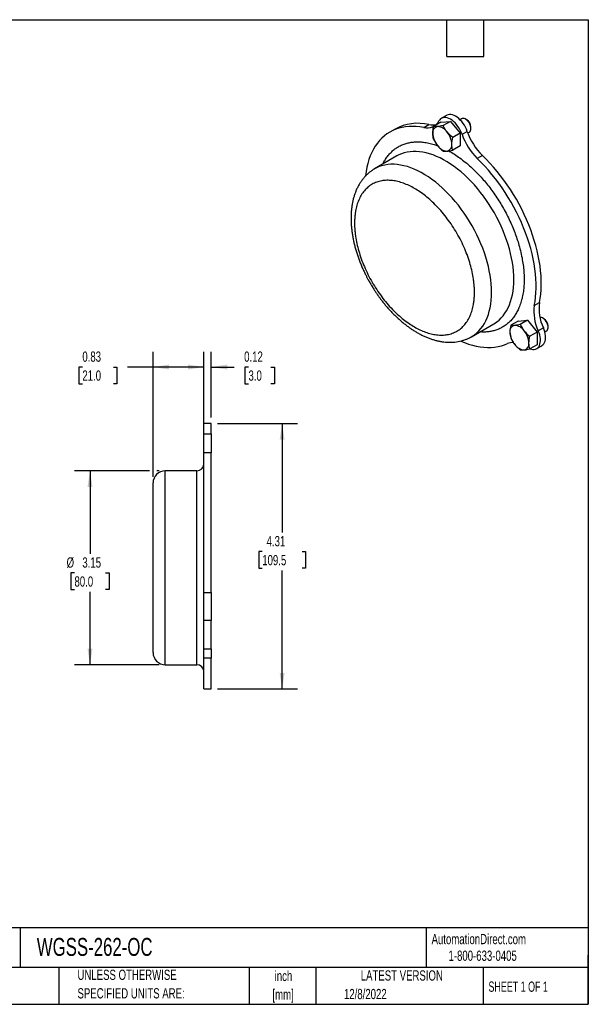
# Model space of a CAD drawing. Header units: inches. Extents: x 0.2 to 10.8, y 0.2 to 8.2.
# Tile 2 of 2: x 6.1 to 10.8, y 0.2 to 8.2. Entities that reach past the tile are written whole.
import ezdxf

# ---------------------------------------------------------------- set-up
doc = ezdxf.new("R2010")
doc.units = ezdxf.units.IN
doc.header["$MEASUREMENT"] = 0
doc.layers.add('DIMENSIONS', color=140, linetype='Continuous', lineweight=25)
doc.layers.add('TEXT', color=140, linetype='Continuous', lineweight=25)
doc.styles.add('SLDTEXTSTYLE0', font='TXT', dxfattribs={"width": 0.7})
doc.styles.add('SLDTEXTSTYLE1', font='TXT', dxfattribs={"width": 0.65})
doc.dimstyles.new('SLDDIMSTYLE2', dxfattribs={"dimtxt": 0.084961, "dimasz": 0.13, "dimexe": 0, "dimexo": 0.0625, "dimgap": 0.02124, "dimtad": 0, "dimtih": 1, "dimtoh": 1, "dimlfac": 2, "dimrnd": 1e-09, "dimzin": 12, "dimdsep": 46, "dimtxsty": 'SLDTEXTSTYLE0', "dimsah": 1, "dimcen": 0.09, "dimadec": 0, "dimazin": 3, "dimtfac": 1, "dimtofl": 0, "dimtmove": 0, "dimatfit": 3, "dimfxl": 0, "dimfrac": 2, "dimtolj": 1, "dimtzin": 12, "dimarcsym": 0})
doc.dimstyles.new('SLDDIMSTYLE3', dxfattribs={"dimtxt": 0.084961, "dimasz": 0.13, "dimexe": 0, "dimexo": 0.0625, "dimgap": 0.02124, "dimtad": 0, "dimtih": 1, "dimtoh": 1, "dimlfac": 2, "dimrnd": 1e-09, "dimdsep": 46, "dimtxsty": 'SLDTEXTSTYLE0', "dimsah": 1, "dimcen": 0.09, "dimadec": 0, "dimazin": 2, "dimtfac": 1, "dimtofl": 0, "dimtmove": 0, "dimatfit": 3, "dimfxl": 0, "dimfrac": 2, "dimtolj": 1, "dimtzin": 12, "dimarcsym": 0})
doc.dimstyles.new('SLDDIMSTYLE4', dxfattribs={"dimtxt": 0.084961, "dimasz": 0.13, "dimexe": 0, "dimexo": 0.0625, "dimgap": 0.02124, "dimtad": 0, "dimtih": 1, "dimtoh": 1, "dimlfac": 2, "dimrnd": 1e-09, "dimdsep": 46, "dimtxsty": 'SLDTEXTSTYLE0', "dimsah": 1, "dimcen": 0.09, "dimadec": 0, "dimazin": 2, "dimtfac": 1, "dimtmove": 0, "dimatfit": 0, "dimfxl": 0, "dimfrac": 2, "dimtolj": 1, "dimtzin": 12, "dimarcsym": 0})

# ---------------------------------------------------------------- blocks, each defined once
blk = doc.blocks.new('SW_NOTE_0')
at = {"layer": 'TEXT', "color": 0, "char_height": 0.08333, "attachment_point": 2, "style": 'SLDTEXTSTYLE0'}
for s, insert in [('inch', (0.125, 0.1074)), ('[mm]', (0.1222, -0.0431))]:
    blk.add_mtext(s, dxfattribs=dict(at, insert=insert))
blk = doc.blocks.new('SW_NOTE_0_1')
at = {"layer": 'TEXT', "color": 0, "char_height": 0.083333, "attachment_point": 1, "style": 'SLDTEXTSTYLE0'}
for s, insert in [('UNLESS OTHERWISE', (0, 0.1074)), ('SPECIFIED UNITS ARE:', (0, -0.0431))]:
    blk.add_mtext(s, dxfattribs=dict(at, insert=insert))
blk = doc.blocks.new('_D_2')
at = {"layer": 'DIMENSIONS'}
for p, q in [((7.1831, 4.5841), (6.5755, 4.5841)), ((6.7005, 4.5841), (6.7005, 3.9089)), ((7.2615, 4.5841), (7.2431, 4.5841)), ((6.5743, 3.7548), (6.5458, 3.7548)), ((6.5458, 3.7548), (6.5458, 3.6198)), ((6.8268, 3.7548), (6.8553, 3.7548)), ((6.8553, 3.7548), (6.8553, 3.6198)), ((6.5458, 3.6198), (6.5743, 3.6198)), ((6.7005, 3.0093), (6.7005, 3.6008)), ((6.8553, 3.6198), (6.8268, 3.6198)), ((7.2615, 3.0093), (6.5755, 3.0093))]:
    blk.add_line(p, q, dxfattribs=at)
for points in [[(6.7005, 4.5841), (6.6805, 4.4541), (6.7205, 4.4541)], [(6.7005, 3.0093), (6.7205, 3.1393), (6.6805, 3.1393)]]:
    blk.add_solid(points, dxfattribs=at)
at = {"layer": 'DIMENSIONS', "char_height": 0.08333, "attachment_point": 1, "style": 'SLDTEXTSTYLE0'}
for s, insert in [('%%c', (6.5102, 3.8813)), ('3.15', (6.6384, 3.8813)), ('80.0', (6.5743, 3.7272))]:
    blk.add_mtext(s, dxfattribs=dict(at, insert=insert))
blk = doc.blocks.new('_D_3')
at = {"layer": 'DIMENSIONS'}
for p, q in [((7.2131, 4.5357), (7.2131, 5.5527)), ((7.6265, 4.9392), (7.6265, 5.5527)), ((6.6383, 5.4277), (6.6098, 5.4277)), ((6.6098, 5.4277), (6.6098, 5.2927)), ((6.8908, 5.4277), (6.9193, 5.4277)), ((6.9193, 5.4277), (6.9193, 5.2927)), ((7.2131, 5.4277), (7.0059, 5.4277)), ((7.6265, 5.4277), (7.2131, 5.4277)), ((6.6098, 5.2927), (6.6383, 5.2927)), ((6.9193, 5.2927), (6.8908, 5.2927))]:
    blk.add_line(p, q, dxfattribs=at)
for points in [[(7.2131, 5.4277), (7.3431, 5.4077), (7.3431, 5.4477)], [(7.6265, 5.4277), (7.4965, 5.4477), (7.4965, 5.4077)]]:
    blk.add_solid(points, dxfattribs=at)
at = {"layer": 'DIMENSIONS', "char_height": 0.08333, "attachment_point": 1, "style": 'SLDTEXTSTYLE0'}
for s, insert in [('0.83', (6.6383, 5.5541)), ('21.0', (6.6383, 5.4001))]:
    blk.add_mtext(s, dxfattribs=dict(at, insert=insert))
blk = doc.blocks.new('_D_4')
at = {"layer": 'DIMENSIONS'}
for p, q in [((7.6265, 5.018), (7.6265, 5.5527)), ((7.6856, 5.018), (7.6856, 5.5527)), ((7.6265, 5.4277), (7.3765, 5.4277)), ((7.6856, 5.4277), (7.8733, 5.4277)), ((7.9884, 5.4277), (7.9599, 5.4277)), ((7.9599, 5.4277), (7.9599, 5.2927)), ((8.1702, 5.4277), (8.1987, 5.4277)), ((8.1987, 5.4277), (8.1987, 5.2927)), ((7.9599, 5.2927), (7.9884, 5.2927)), ((8.1987, 5.2927), (8.1702, 5.2927))]:
    blk.add_line(p, q, dxfattribs=at)
for points in [[(7.6265, 5.4277), (7.4965, 5.4477), (7.4965, 5.4077)], [(7.6856, 5.4277), (7.8156, 5.4077), (7.8156, 5.4477)]]:
    blk.add_solid(points, dxfattribs=at)
at = {"layer": 'DIMENSIONS', "char_height": 0.08333, "attachment_point": 1, "style": 'SLDTEXTSTYLE0'}
for s, insert in [('0.12', (7.9531, 5.5541)), ('3.0', (7.9884, 5.4001))]:
    blk.add_mtext(s, dxfattribs=dict(at, insert=insert))
blk = doc.blocks.new('_D_5')
at = {"layer": 'DIMENSIONS'}
for p, q in [((7.7356, 4.968), (8.3868, 4.968)), ((8.2618, 4.968), (8.2618, 4.0822)), ((8.1002, 3.9282), (8.0717, 3.9282)), ((8.0717, 3.9282), (8.0717, 3.7931)), ((8.4234, 3.9282), (8.4519, 3.9282)), ((8.4519, 3.9282), (8.4519, 3.7931)), ((8.0717, 3.7931), (8.1002, 3.7931)), ((8.2618, 2.8124), (8.2618, 3.7741)), ((8.4519, 3.7931), (8.4234, 3.7931)), ((7.7356, 2.8124), (8.3868, 2.8124))]:
    blk.add_line(p, q, dxfattribs=at)
for points in [[(8.2618, 4.968), (8.2418, 4.838), (8.2818, 4.838)], [(8.2618, 2.8124), (8.2818, 2.9424), (8.2418, 2.9424)]]:
    blk.add_solid(points, dxfattribs=at)
at = {"layer": 'DIMENSIONS', "char_height": 0.08333, "attachment_point": 1, "style": 'SLDTEXTSTYLE0'}
for s, insert in [('4.31', (8.1356, 4.0546)), ('109.5', (8.1002, 3.9005))]:
    blk.add_mtext(s, dxfattribs=dict(at, insert=insert))

msp = doc.modelspace()

# ---------------------------------------------------------------- linework, layer by layer
for p, q in [((9.5979, 7.4727), (9.5561, 7.4486)), ((9.7208, 7.4453), (9.7073, 7.4376)), ((9.7625, 7.4362), (9.752, 7.4422)), ((9.1796, 7.3614), (9.1378, 7.3373)), ((9.4129, 7.3738), (9.4546, 7.3979)), ((9.5525, 7.4171), (9.493, 7.3827)), ((9.5525, 7.4171), (9.6299, 7.424)), ((9.6299, 7.424), (9.5704, 7.3896)), ((9.6299, 7.424), (9.7074, 7.3277)), ((9.7962, 7.3657), (9.7962, 7.3778)), ((9.7074, 7.3277), (9.6478, 7.2933)), ((9.7074, 7.3277), (9.7074, 7.2244)), ((9.724, 7.3187), (9.7658, 7.3428)), ((9.7704, 7.3297), (9.7832, 7.3371)), ((9.7074, 7.2244), (9.6478, 7.19)), ((9.1945, 7.1427), (9.0136, 7.0383)), ((9.8888, 7.1473), (9.847, 7.1232)), ((10.3111, 5.927), (10.3529, 5.9511)), ((9.8009, 5.6744), (9.9818, 5.7789)), ((10.1793, 5.8015), (10.1198, 5.7671)), ((10.1793, 5.8015), (10.2568, 5.8084)), ((10.2568, 5.8084), (10.1972, 5.774)), ((10.2568, 5.8084), (10.3342, 5.7121)), ((10.3894, 5.8206), (10.3788, 5.8266)), ((10.423, 5.7501), (10.423, 5.7622)), ((10.3342, 5.7121), (10.2746, 5.6777)), ((10.3342, 5.7121), (10.3342, 5.6088)), ((10.3848, 5.7474), (10.343, 5.7233)), ((10.3967, 5.7137), (10.4101, 5.7215)), ((10.3342, 5.6088), (10.2746, 5.5744)), ((10.3306, 5.5773), (10.3723, 5.6014)), ((7.6856, 4.968), (7.6265, 4.968)), ((7.6265, 4.8843), (7.6265, 4.968)), ((7.6856, 4.8843), (7.6856, 4.968)), ((7.6265, 4.8843), (7.6856, 4.8843)), ((7.6265, 4.7318), (7.6265, 4.8843)), ((7.6856, 4.8843), (7.6856, 4.7318)), ((7.6856, 4.7318), (7.6265, 4.7318)), ((7.6265, 3.595), (7.6265, 4.7318)), ((7.6856, 3.595), (7.6856, 4.7318)), ((7.5674, 4.5841), (7.3115, 4.5841)), ((7.3115, 3.7967), (7.3115, 4.5841)), ((7.5674, 3.0093), (7.5674, 4.5841)), ((7.3115, 3.0093), (7.3115, 3.7967)), ((7.6265, 3.595), (7.6856, 3.595)), ((7.6265, 3.3681), (7.6265, 3.595)), ((7.6856, 3.595), (7.6856, 3.3681)), ((7.6856, 3.3681), (7.6265, 3.3681)), ((7.6265, 3.1372), (7.6265, 3.3681)), ((7.6856, 3.1372), (7.6856, 3.3681)), ((7.6265, 3.1372), (7.6856, 3.1372)), ((7.6265, 3.0632), (7.6265, 3.1372)), ((7.6856, 3.1372), (7.6856, 3.0632)), ((7.6856, 3.0632), (7.6265, 3.0632)), ((7.6265, 2.8124), (7.6265, 3.0632)), ((7.6856, 2.8124), (7.6856, 3.0632)), ((7.3115, 3.0093), (7.5674, 3.0093)), ((7.6265, 2.8124), (7.6856, 2.8124))]:
    msp.add_line(p, q)
at = {"flags": 128}
for points in [[(9.724, 7.3187), (9.7176, 7.3355), (9.7099, 7.352), (9.701, 7.3681), (9.6909, 7.3834), (9.6799, 7.3978), (9.6681, 7.4109), (9.6557, 7.4227), (9.6429, 7.4329), (9.6299, 7.4413), (9.617, 7.4479), (9.6042, 7.4524), (9.5918, 7.455), (9.58, 7.4554), (9.569, 7.4538), (9.5589, 7.4501), (9.5499, 7.4444), (9.5422, 7.4368), (9.5359, 7.4273)], [(9.7658, 7.3428), (9.7594, 7.3596), (9.7517, 7.3761), (9.7427, 7.3922), (9.7326, 7.4075), (9.7216, 7.4219), (9.7098, 7.435), (9.6975, 7.4468), (9.6847, 7.457), (9.6717, 7.4654), (9.6587, 7.472), (9.6459, 7.4765), (9.6335, 7.4791), (9.6218, 7.4795), (9.6107, 7.4779), (9.6007, 7.4742), (9.5979, 7.4727)], [(9.7962, 7.3657), (9.7954, 7.3755), (9.7932, 7.3859), (9.7896, 7.3964), (9.7847, 7.4067), (9.7786, 7.4166), (9.7717, 7.4255), (9.7641, 7.4333), (9.7561, 7.4397), (9.7479, 7.4444), (9.7399, 7.4473), (9.7323, 7.4483), (9.7254, 7.4473), (9.7208, 7.4453)], [(9.4129, 7.3738), (9.382, 7.379), (9.3516, 7.3822), (9.3219, 7.3834), (9.2929, 7.3826), (9.2646, 7.3799), (9.2371, 7.3751), (9.2105, 7.3684), (9.1848, 7.3597), (9.1601, 7.3491), (9.1364, 7.3365), (9.1139, 7.3221), (9.0925, 7.3058), (9.0723, 7.2877), (9.0533, 7.2678), (9.0356, 7.2462), (9.0192, 7.2228), (9.0041, 7.1979), (8.9905, 7.1714), (8.9783, 7.1433), (8.9675, 7.1138), (8.9582, 7.0829), (8.9504, 7.0506), (8.944, 7.0171), (8.9392, 6.9825), (8.939, 6.9803)], [(9.9818, 5.7789), (9.9869, 5.7819), (10.0064, 5.7949), (10.0248, 5.8098), (10.042, 5.8263), (10.058, 5.8445), (10.0727, 5.8644), (10.0862, 5.8858), (10.0984, 5.9088), (10.1092, 5.9332), (10.1186, 5.9591), (10.1266, 5.9862), (10.1332, 6.0147), (10.1383, 6.0443), (10.142, 6.075), (10.1442, 6.1067), (10.145, 6.1394), (10.1442, 6.1729), (10.142, 6.2072), (10.1383, 6.2422), (10.1332, 6.2777), (10.1266, 6.3137), (10.1186, 6.3501), (10.1092, 6.3869), (10.0984, 6.4238), (10.0862, 6.4608), (10.0727, 6.4978), (10.058, 6.5347), (10.042, 6.5714), (10.0248, 6.6078), (10.0064, 6.6438), (9.9869, 6.6794), (9.9664, 6.7143), (9.9448, 6.7486), (9.9224, 6.7821), (9.899, 6.8148), (9.8748, 6.8465), (9.8498, 6.8773), (9.8242, 6.9069), (9.7979, 6.9353), (9.7711, 6.9625), (9.7438, 6.9883), (9.7161, 7.0127), (9.688, 7.0357), (9.6597, 7.0572), (9.6311, 7.077), (9.6025, 7.0953), (9.5738, 7.1118), (9.5452, 7.1266), (9.5167, 7.1397), (9.4884, 7.151), (9.4603, 7.1604), (9.4326, 7.168), (9.4053, 7.1737), (9.3784, 7.1775), (9.3522, 7.1794), (9.3265, 7.1794), (9.3016, 7.1775), (9.2774, 7.1737), (9.254, 7.168), (9.2315, 7.1604), (9.21, 7.151), (9.1945, 7.1427)], [(10.3111, 5.927), (10.3171, 5.9607), (10.3215, 5.9957), (10.3244, 6.0317), (10.3258, 6.0687), (10.3256, 6.1067), (10.3239, 6.1455), (10.3206, 6.185), (10.3158, 6.2252), (10.3095, 6.266), (10.3017, 6.3073), (10.2924, 6.3489), (10.2816, 6.3909), (10.2694, 6.4331), (10.2557, 6.4754), (10.2407, 6.5177), (10.2243, 6.5599), (10.2066, 6.602), (10.1876, 6.6438), (10.1674, 6.6853), (10.146, 6.7263), (10.1234, 6.7667), (10.0998, 6.8066), (10.0751, 6.8457), (10.0494, 6.8841), (10.0228, 6.9215), (9.9953, 6.958), (9.967, 6.9935), (9.938, 7.0278), (9.9082, 7.0609), (9.8779, 7.0927), (9.847, 7.1232)], [(10.3529, 5.9511), (10.3589, 5.9848), (10.3633, 6.0198), (10.3662, 6.0558), (10.3676, 6.0928), (10.3674, 6.1308), (10.3656, 6.1696), (10.3624, 6.2091), (10.3576, 6.2493), (10.3513, 6.2901), (10.3434, 6.3314), (10.3341, 6.373), (10.3234, 6.415), (10.3111, 6.4572), (10.2975, 6.4995), (10.2824, 6.5418), (10.2661, 6.584), (10.2484, 6.6261), (10.2294, 6.6679), (10.2092, 6.7094), (10.1877, 6.7504), (10.1652, 6.7909), (10.1415, 6.8307), (10.1168, 6.8698), (10.0912, 6.9082), (10.0645, 6.9456), (10.0371, 6.9821), (10.0088, 7.0176), (9.9797, 7.0519), (9.95, 7.085), (9.9197, 7.1168), (9.8888, 7.1473)], [(9.964, 6.0349), (9.9633, 6.0685), (9.961, 6.1027), (9.9574, 6.1377), (9.9522, 6.1732), (9.9456, 6.2093), (9.9376, 6.2457), (9.9282, 6.2824), (9.9174, 6.3193), (9.9053, 6.3563), (9.8918, 6.3933), (9.877, 6.4302), (9.861, 6.4669), (9.8438, 6.5033), (9.8254, 6.5394), (9.806, 6.5749), (9.7854, 6.6099), (9.7639, 6.6442), (9.7414, 6.6777), (9.718, 6.7104), (9.6938, 6.7421), (9.6689, 6.7728), (9.6432, 6.8024), (9.617, 6.8308), (9.5901, 6.858), (9.5628, 6.8838), (9.5351, 6.9083), (9.507, 6.9313), (9.4787, 6.9527), (9.4502, 6.9726), (9.4216, 6.9908), (9.3929, 7.0074), (9.3643, 7.0222), (9.3357, 7.0352), (9.3074, 7.0465), (9.2793, 7.0559), (9.2516, 7.0635), (9.2243, 7.0692), (9.1975, 7.073), (9.1712, 7.0749), (9.1456, 7.0749), (9.1206, 7.073), (9.0964, 7.0692), (9.073, 7.0635), (9.0506, 7.056), (9.029, 7.0465), (9.0135, 7.0382)], [(9.8007, 5.6743), (9.806, 5.6774), (9.8254, 5.6905), (9.8438, 5.7053), (9.861, 5.7218), (9.877, 5.7401), (9.8918, 5.7599), (9.9053, 5.7814), (9.9174, 5.8044), (9.9282, 5.8288), (9.9376, 5.8546), (9.9456, 5.8818), (9.9522, 5.9102), (9.9574, 5.9398), (9.961, 5.9705), (9.9633, 6.0023), (9.964, 6.0349)], [(10.4101, 5.7215), (10.4149, 5.7253), (10.419, 5.7311), (10.4217, 5.7384), (10.4229, 5.747), (10.4227, 5.7566), (10.421, 5.7668), (10.4178, 5.7773), (10.4133, 5.7877), (10.4076, 5.7978), (10.4009, 5.807), (10.3935, 5.8153), (10.3856, 5.8221), (10.3775, 5.8274), (10.3694, 5.8309), (10.3616, 5.8325), (10.3567, 5.8325)], [(10.2764, 5.5754), (10.2875, 5.5722), (10.2997, 5.5705), (10.3112, 5.5708), (10.3219, 5.5733), (10.3315, 5.5778), (10.34, 5.5843), (10.3472, 5.5927), (10.353, 5.6028), (10.3573, 5.6145), (10.36, 5.6276), (10.3611, 5.6419), (10.3606, 5.6572), (10.3585, 5.6732), (10.3549, 5.6898), (10.3497, 5.7065), (10.343, 5.7233)], [(10.3723, 5.6014), (10.3733, 5.6019), (10.3817, 5.6084), (10.3889, 5.6168), (10.3947, 5.6269), (10.399, 5.6386), (10.4018, 5.6517), (10.4029, 5.666), (10.4024, 5.6813), (10.4003, 5.6973), (10.3966, 5.7139), (10.3914, 5.7306), (10.3848, 5.7474)], [(9.7135, 5.6388), (9.7441, 5.6262), (9.7763, 5.6147), (9.8082, 5.6051), (9.8397, 5.5975), (9.8707, 5.5919), (9.9012, 5.5882), (9.931, 5.5865), (9.9602, 5.5868), (9.9887, 5.5891), (10.0164, 5.5934), (10.0432, 5.5997), (10.0691, 5.6079), (10.0941, 5.6181)]]:
    msp.add_lwpolyline(points, dxfattribs=at)
for centre, radius, start, end in [((9.3652, 7.0174), 0.3909, 76.77532, 118.34361), ((9.4402, 7.4792), 0.1089, 255.47761, 331.53699), ((9.4817, 7.5213), 0.1263, 257.61849, 285.17259), ((9.5336, 7.3348), 0.0482, 100.54678, 189.25188), ((9.5188, 7.2824), 0.0999, 33.43491, 86.57046), ((9.7233, 7.3746), 0.073, 2.52456, 57.47006), ((9.7652, 7.3625), 0.0311, 305.34553, 5.96665), ((9.6539, 7.3348), 0.1681, 182.63929, 219.77207), ((9.473, 7.2299), 0.1681, 2.63929, 39.77207), ((10.1913, 7.4763), 0.4932, 198.62977, 225.7193), ((10.2325, 7.5), 0.4925, 198.61165, 225.73743), ((9.6082, 7.2824), 0.0999, 213.43491, 266.57046), ((9.5934, 7.2299), 0.0482, 280.54678, 9.25188), ((10.6576, 5.8769), 0.3501, 171.77104, 206.01943), ((10.7035, 5.9016), 0.3541, 171.97037, 205.8201), ((10.1604, 5.7192), 0.0482, 100.54678, 189.25188), ((10.1456, 5.6668), 0.0999, 33.43491, 86.57046), ((10.3501, 5.759), 0.073, 2.52456, 57.47006), ((10.2808, 5.7192), 0.1681, 182.63929, 219.77207), ((10.0998, 5.6143), 0.1681, 2.63929, 39.77207), ((10.1392, 5.5157), 0.1119, 89.32771, 113.80326), ((10.235, 5.6667), 0.0999, 213.43491, 266.57046), ((10.2202, 5.6143), 0.0482, 280.54678, 9.25188), ((7.5674, 4.6432), 0.0591, 270, 0), ((7.3115, 4.4857), 0.0984, 90, 180), ((7.3115, 3.1077), 0.0984, 180, 270), ((7.5674, 2.9502), 0.0591, 0, 90)]:
    msp.add_arc(centre, radius, start, end)
for points, knots in [([(9.486, 7.3271), (9.486, 7.3358), (9.4867, 7.3451), (9.4891, 7.3637), (9.4909, 7.3731), (9.493, 7.3827)], [0, 0, 0, 0, 0.5, 0.5, 1, 1, 1, 1]), ([(9.5248, 7.3822), (9.5215, 7.3819), (9.5183, 7.3817), (9.5124, 7.3814), (9.5097, 7.3814), (9.5018, 7.3816), (9.4972, 7.382), (9.493, 7.3827)], [0, 0, 0, 0, 0.25, 0.25, 0.5, 0.5, 1, 1, 1, 1]), ([(9.6022, 7.3375), (9.5989, 7.3415), (9.5958, 7.3457), (9.5899, 7.3542), (9.5871, 7.3585), (9.5792, 7.3716), (9.5746, 7.3805), (9.5704, 7.3896)], [0, 0, 0, 0, 0.25, 0.25, 0.5, 0.5, 1, 1, 1, 1]), ([(9.493, 7.2794), (9.4909, 7.2866), (9.4891, 7.2942), (9.4867, 7.31), (9.486, 7.3183), (9.486, 7.3271)], [0, 0, 0, 0, 0.5, 0.5, 1, 1, 1, 1]), ([(9.6409, 7.2377), (9.6409, 7.2464), (9.6416, 7.2557), (9.644, 7.2743), (9.6457, 7.2837), (9.6478, 7.2933)], [0, 0, 0, 0, 0.5, 0.5, 1, 1, 1, 1]), ([(9.0816, 7.0776), (9.0842, 7.0831), (9.092, 7.0999), (9.1077, 7.125), (9.1287, 7.1531), (9.1523, 7.1781), (9.1783, 7.2), (9.2064, 7.2185), (9.2365, 7.2336), (9.2685, 7.2452), (9.3019, 7.253), (9.3366, 7.2573), (9.3725, 7.2581), (9.4113, 7.2552), (9.4532, 7.2479), (9.4925, 7.2378), (9.5172, 7.2284), (9.5268, 7.2248)], [0, 0, 0, 0, 0.033665, 0.101856, 0.170207, 0.240005, 0.309642, 0.379451, 0.449248, 0.518886, 0.588695, 0.657035, 0.725225, 0.793577, 0.872267, 0.950846, 1, 1, 1, 1]), ([(9.5248, 7.2273), (9.528, 7.2232), (9.5315, 7.2192), (9.5387, 7.2114), (9.5424, 7.2077), (9.5539, 7.1967), (9.562, 7.1898), (9.5704, 7.1831)], [0, 0, 0, 0, 0.25, 0.25, 0.5, 0.5, 1, 1, 1, 1]), ([(9.6478, 7.19), (9.6457, 7.1972), (9.644, 7.2048), (9.6415, 7.2206), (9.6409, 7.2289), (9.6409, 7.2377)], [0, 0, 0, 0, 0.5, 0.5, 1, 1, 1, 1]), ([(9.6022, 7.1826), (9.6055, 7.1829), (9.6089, 7.1833), (9.6161, 7.1842), (9.6198, 7.1848), (9.6313, 7.1867), (9.6394, 7.1883), (9.6478, 7.19)], [0, 0, 0, 0, 0.25, 0.25, 0.5, 0.5, 1, 1, 1, 1]), ([(9.6147, 7.1842), (9.6198, 7.1816), (9.6395, 7.1712), (9.6737, 7.1494), (9.7178, 7.1186), (9.7621, 7.0834), (9.8066, 7.044), (9.8485, 7.0028), (9.8874, 6.9608), (9.9232, 6.9187), (9.9579, 6.8743), (9.9914, 6.8278), (10.0234, 6.7794), (10.0535, 6.7295), (10.0816, 6.6785), (10.1076, 6.6266), (10.1311, 6.5744), (10.1522, 6.5221), (10.1708, 6.47), (10.1877, 6.4154), (10.2024, 6.3585), (10.2143, 6.3002), (10.2225, 6.2442), (10.2276, 6.1905), (10.2282, 6.1564), (10.2285, 6.1394)], [0, 0, 0, 0, 0.015932, 0.061797, 0.107605, 0.154903, 0.203453, 0.252082, 0.294309, 0.336443, 0.378677, 0.421804, 0.464832, 0.507966, 0.551093, 0.594121, 0.637255, 0.679482, 0.721616, 0.763849, 0.812471, 0.861024, 0.908323, 0.954129, 1, 1, 1, 1]), ([(9.0136, 7.0381), (9.0117, 7.0371), (9.0026, 7.0321), (8.9871, 7.0215), (8.9671, 7.0063), (8.9481, 6.9892), (8.9301, 6.9704), (8.9132, 6.9498), (8.8974, 6.9276), (8.8829, 6.9035), (8.8702, 6.8788), (8.8593, 6.8535), (8.85, 6.828), (8.8419, 6.8014), (8.8352, 6.7739), (8.8298, 6.7455), (8.8258, 6.7162), (8.823, 6.6863), (8.8216, 6.6557), (8.8215, 6.6245), (8.8227, 6.5928), (8.8252, 6.5608), (8.8289, 6.5284), (8.8338, 6.4957), (8.84, 6.4628), (8.8473, 6.4298), (8.8558, 6.3968), (8.8653, 6.3638), (8.8759, 6.3309), (8.8875, 6.2984), (8.9, 6.2662), (8.9132, 6.2349), (8.9269, 6.2049), (8.9396, 6.1787), (8.9513, 6.1558), (8.9633, 6.1331), (8.9723, 6.1174), (8.9775, 6.1083)], [0, 0, 0, 0, 0.007299, 0.036394, 0.065761, 0.095475, 0.125616, 0.156259, 0.187468, 0.219292, 0.251761, 0.281222, 0.310948, 0.340899, 0.371034, 0.401307, 0.431677, 0.462103, 0.492554, 0.523, 0.553414, 0.583784, 0.614096, 0.644344, 0.674517, 0.704609, 0.734607, 0.764494, 0.794242, 0.823801, 0.853074, 0.881856, 0.90962, 0.936013, 0.954727, 0.973899, 1, 1, 1, 1]), ([(9.8248, 6.0349), (9.8248, 6.0381), (9.8248, 6.0443), (9.8246, 6.0538), (9.8242, 6.0633), (9.8238, 6.073), (9.8231, 6.0826), (9.8224, 6.0924), (9.8215, 6.1022), (9.8205, 6.112), (9.8194, 6.1219), (9.8181, 6.1319), (9.8144, 6.1581), (9.8066, 6.2012), (9.7911, 6.2625), (9.771, 6.3252), (9.7459, 6.3892), (9.7164, 6.4528), (9.6827, 6.5155), (9.6454, 6.576), (9.605, 6.6333), (9.5621, 6.687), (9.5179, 6.7358), (9.4725, 6.7799), (9.4273, 6.8182), (9.3822, 6.8515), (9.3376, 6.8795), (9.2931, 6.9029), (9.248, 6.9217), (9.2028, 6.9355), (9.1574, 6.9439), (9.1131, 6.9462), (9.0703, 6.942), (9.0299, 6.9313), (8.9925, 6.9139), (8.9588, 6.8902), (8.9293, 6.8606), (8.9043, 6.8256), (8.8842, 6.7861), (8.8687, 6.7426), (8.8603, 6.7064), (8.856, 6.6796), (8.854, 6.6638), (8.8524, 6.6477), (8.8513, 6.6312), (8.8506, 6.6145), (8.8505, 6.6031), (8.8504, 6.5974)], [0, 0, 0, 0, 0.005307, 0.010608, 0.015904, 0.021197, 0.026487, 0.031776, 0.037067, 0.042359, 0.047656, 0.052957, 0.058266, 0.089135, 0.120009, 0.152165, 0.184325, 0.217165, 0.25001, 0.28285, 0.315695, 0.347851, 0.380012, 0.410881, 0.441755, 0.470875, 0.500001, 0.529121, 0.558247, 0.589116, 0.61999, 0.652146, 0.684306, 0.717146, 0.749991, 0.782831, 0.815676, 0.847832, 0.879993, 0.910862, 0.941736, 0.951461, 0.961168, 0.970867, 0.980565, 0.990274, 1, 1, 1, 1]), ([(8.8504, 6.5974), (8.8505, 6.5943), (8.8505, 6.588), (8.8507, 6.5785), (8.851, 6.569), (8.8515, 6.5594), (8.8521, 6.5497), (8.8528, 6.54), (8.8537, 6.5302), (8.8547, 6.5203), (8.8559, 6.5104), (8.8571, 6.5004), (8.8608, 6.4742), (8.8687, 6.4312), (8.8842, 6.3698), (8.9043, 6.3071), (8.9293, 6.2432), (8.9588, 6.1795), (8.9925, 6.1169), (9.0299, 6.0564), (9.0703, 5.999), (9.1131, 5.9454), (9.1574, 5.8966), (9.2028, 5.8525), (9.248, 5.8141), (9.2931, 5.7809), (9.3376, 5.7528), (9.3822, 5.7294), (9.4273, 5.7106), (9.4725, 5.6968), (9.5179, 5.6885), (9.5621, 5.6862), (9.605, 5.6904), (9.6454, 5.7011), (9.6827, 5.7184), (9.7164, 5.7421), (9.7459, 5.7718), (9.771, 5.8068), (9.7911, 5.8463), (9.8066, 5.8897), (9.8149, 5.926), (9.8192, 5.9527), (9.8213, 5.9685), (9.8228, 5.9846), (9.824, 6.0011), (9.8247, 6.0178), (9.8248, 6.0292), (9.8248, 6.0349)], [0, 0, 0, 0, 0.005307, 0.010608, 0.015904, 0.021197, 0.026487, 0.031776, 0.037067, 0.042359, 0.047656, 0.052957, 0.058266, 0.089135, 0.120009, 0.152165, 0.184325, 0.217165, 0.25001, 0.28285, 0.315695, 0.347851, 0.380012, 0.410881, 0.441755, 0.470875, 0.500001, 0.529121, 0.558247, 0.589116, 0.61999, 0.652146, 0.684306, 0.717146, 0.749991, 0.782831, 0.815676, 0.847832, 0.879993, 0.910862, 0.941736, 0.951461, 0.961168, 0.970867, 0.980565, 0.990274, 1, 1, 1, 1]), ([(8.9775, 6.1083), (8.9841, 6.097), (8.9935, 6.0811), (9.0079, 6.058), (9.0206, 6.0386), (9.0362, 6.0157), (9.053, 5.9921), (9.0712, 5.9679), (9.0904, 5.9435), (9.1107, 5.9192), (9.1318, 5.8952), (9.1537, 5.8717), (9.1764, 5.8487), (9.1997, 5.8265), (9.2235, 5.8051), (9.2479, 5.7846), (9.2728, 5.7651), (9.2981, 5.7466), (9.3238, 5.7293), (9.3498, 5.7131), (9.3761, 5.6982), (9.4026, 5.6846), (9.4292, 5.6724), (9.456, 5.6616), (9.4828, 5.6522), (9.5096, 5.6444), (9.5363, 5.6381), (9.5629, 5.6333), (9.5893, 5.6303), (9.6154, 5.6288), (9.6411, 5.629), (9.6665, 5.6309), (9.6913, 5.6344), (9.7157, 5.6397), (9.7394, 5.6465), (9.7625, 5.6552), (9.783, 5.6644), (9.7953, 5.6714), (9.8005, 5.6744)], [0, 0, 0, 0, 0.032689, 0.045943, 0.067939, 0.090766, 0.115242, 0.140773, 0.167121, 0.194097, 0.221569, 0.249438, 0.277634, 0.306101, 0.334798, 0.363693, 0.392759, 0.421975, 0.451321, 0.480783, 0.510341, 0.53998, 0.569673, 0.599397, 0.629126, 0.65883, 0.688478, 0.718041, 0.74749, 0.776804, 0.805972, 0.834992, 0.863879, 0.892662, 0.921381, 0.950091, 0.978857, 1, 1, 1, 1]), ([(10.2285, 6.1394), (10.2282, 6.1227), (10.2276, 6.0893), (10.2225, 6.0414), (10.2143, 5.9949), (10.2024, 5.9504), (10.1877, 5.9105), (10.1708, 5.8754), (10.1522, 5.8447), (10.1311, 5.8168), (10.1076, 5.7918), (10.0816, 5.7698), (10.0535, 5.7513), (10.0234, 5.7362), (9.9914, 5.7247), (9.958, 5.7168), (9.9232, 5.7126), (9.8935, 5.7115), (9.8751, 5.7132), (9.8689, 5.7137)], [0, 0, 0, 0, 0.0631258, 0.1261702, 0.1912637, 0.2580833, 0.3250106, 0.3831267, 0.4411151, 0.4992405, 0.5585956, 0.6178146, 0.6771794, 0.7365346, 0.7957536, 0.8551183, 0.9132343, 0.9712228, 1, 1, 1, 1]), ([(10.1516, 5.7665), (10.1483, 5.7663), (10.1452, 5.7661), (10.1393, 5.7658), (10.1365, 5.7658), (10.1286, 5.766), (10.124, 5.7664), (10.1198, 5.7671)], [0, 0, 0, 0, 0.25, 0.25, 0.5, 0.5, 1, 1, 1, 1]), ([(10.1972, 5.774), (10.2014, 5.7649), (10.2061, 5.7559), (10.2166, 5.7385), (10.2225, 5.73), (10.229, 5.7218)], [0, 0, 0, 0, 0.5, 0.5, 1, 1, 1, 1]), ([(10.1129, 5.7115), (10.1129, 5.7071), (10.113, 5.7028), (10.1137, 5.6944), (10.1141, 5.6904), (10.1159, 5.6785), (10.1177, 5.671), (10.1198, 5.6638)], [0, 0, 0, 0, 0.25, 0.25, 0.5, 0.5, 1, 1, 1, 1]), ([(10.229, 5.7218), (10.2356, 5.7137), (10.2429, 5.7058), (10.2582, 5.6911), (10.2663, 5.6843), (10.2746, 5.6777)], [0, 0, 0, 0, 0.5, 0.5, 1, 1, 1, 1]), ([(10.1198, 5.6638), (10.124, 5.6548), (10.1287, 5.6457), (10.1392, 5.6283), (10.145, 5.6198), (10.1516, 5.6117)], [0, 0, 0, 0, 0.5, 0.5, 1, 1, 1, 1]), ([(10.1516, 5.6117), (10.1581, 5.6035), (10.1655, 5.5957), (10.1808, 5.581), (10.1889, 5.5741), (10.1972, 5.5675)], [0, 0, 0, 0, 0.5, 0.5, 1, 1, 1, 1]), ([(10.2677, 5.6221), (10.2677, 5.6264), (10.2679, 5.6309), (10.2685, 5.64), (10.269, 5.6446), (10.2708, 5.6585), (10.2725, 5.668), (10.2746, 5.6777)], [0, 0, 0, 0, 0.25, 0.25, 0.5, 0.5, 1, 1, 1, 1]), ([(10.229, 5.567), (10.2323, 5.5673), (10.2358, 5.5677), (10.2429, 5.5686), (10.2466, 5.5692), (10.2581, 5.5711), (10.2662, 5.5727), (10.2746, 5.5744)], [0, 0, 0, 0, 0.25, 0.25, 0.5, 0.5, 1, 1, 1, 1]), ([(7.2131, 3.7967), (7.2131, 3.8005), (7.2131, 3.8082), (7.2131, 3.8196), (7.2131, 3.8311), (7.2131, 3.8425), (7.2131, 3.8539), (7.2131, 3.8653), (7.2131, 3.8767), (7.2131, 3.8881), (7.2131, 3.8994), (7.2131, 3.9108), (7.2131, 3.9402), (7.2131, 3.9874), (7.2131, 4.0516), (7.2131, 4.1142), (7.2131, 4.1748), (7.2131, 4.2319), (7.2131, 4.2847), (7.2131, 4.3324), (7.2131, 4.3741), (7.2131, 4.4095), (7.2131, 4.438), (7.2131, 4.4599), (7.2131, 4.4717), (7.2131, 4.4778), (7.2131, 4.4807), (7.2131, 4.4829), (7.2131, 4.4845), (7.2131, 4.4855), (7.2131, 4.4856), (7.2131, 4.4857)], [0, 0, 0, 0, 0.010615, 0.021216, 0.031808, 0.042392, 0.052972, 0.06355, 0.074131, 0.084716, 0.095308, 0.105911, 0.116527, 0.178263, 0.240008, 0.304318, 0.368637, 0.434314, 0.500002, 0.565679, 0.631367, 0.695676, 0.759995, 0.821731, 0.883476, 0.902924, 0.922337, 0.941733, 0.96113, 0.980546, 1, 1, 1, 1]), ([(7.2131, 3.1077), (7.2131, 3.1077), (7.2131, 3.1078), (7.2131, 3.1081), (7.2131, 3.1085), (7.2131, 3.1092), (7.2131, 3.1101), (7.2131, 3.1111), (7.2131, 3.1123), (7.2131, 3.1138), (7.2131, 3.1154), (7.2131, 3.1172), (7.2131, 3.1224), (7.2131, 3.1335), (7.2131, 3.1554), (7.2131, 3.1839), (7.2131, 3.2193), (7.2131, 3.261), (7.2131, 3.3087), (7.2131, 3.3615), (7.2131, 3.4186), (7.2131, 3.4792), (7.2131, 3.5418), (7.2131, 3.606), (7.2131, 3.6563), (7.2131, 3.692), (7.2131, 3.7129), (7.2131, 3.7337), (7.2131, 3.7547), (7.2131, 3.7757), (7.2131, 3.7897), (7.2131, 3.7967)], [0, 0, 0, 0, 0.010614, 0.021215, 0.031806, 0.04239, 0.052969, 0.063548, 0.074129, 0.084714, 0.095307, 0.10591, 0.116527, 0.178263, 0.240008, 0.304318, 0.368637, 0.434314, 0.500002, 0.565679, 0.631367, 0.695676, 0.759995, 0.821731, 0.883476, 0.902926, 0.922339, 0.941736, 0.961132, 0.980548, 1, 1, 1, 1])]:
    msp.add_open_spline(points, degree=3, knots=knots)
for points in [[(9.5704, 7.3896), (9.5535, 7.386), (9.5379, 7.3833), (9.5248, 7.3822)], [(9.6478, 7.2933), (9.6309, 7.3066), (9.6154, 7.321), (9.6022, 7.3375)], [(9.493, 7.2794), (9.5014, 7.2612), (9.5116, 7.2437), (9.5248, 7.2273)], [(9.5704, 7.1831), (9.5788, 7.1818), (9.589, 7.1814), (9.6022, 7.1826)], [(10.1198, 5.7671), (10.1156, 5.7477), (10.1129, 5.7291), (10.1129, 5.7115)], [(10.1972, 5.774), (10.1803, 5.7704), (10.1648, 5.7677), (10.1516, 5.7665)], [(10.2746, 5.5744), (10.2704, 5.5889), (10.2677, 5.6045), (10.2677, 5.6221)], [(10.1972, 5.5675), (10.2057, 5.5662), (10.2158, 5.5658), (10.229, 5.567)]]:
    msp.add_open_spline(points, degree=3)
at = {"layer": 'TEXT'}
for p, q in [((0.25, 8.25), (10.75, 8.25)), ((9.6, 7.95), (9.6, 8.25)), ((9.9, 7.95), (9.9, 8.25)), ((10.75, 8.25), (10.75, 0.25)), ((9.6, 7.95), (9.9, 7.95)), ((10.75, 0.8711), (0.25, 0.8711)), ((6.1322, 0.8711), (6.1322, 0.55)), ((9.4321, 0.8711), (9.4321, 0.55)), ((10.75, 0.25), (10.75, 0.65)), ((10.75, 0.55), (0.25, 0.55)), ((6.448, 0.55), (6.448, 0.25)), ((7.9931, 0.55), (7.9931, 0.25)), ((8.5359, 0.55), (8.5359, 0.25)), ((9.8956, 0.55), (9.8956, 0.25)), ((0.25, 0.25), (10.75, 0.25))]:
    msp.add_line(p, q, dxfattribs=at)

# ---------------------------------------------------------------- block references
for name, p in [('SW_NOTE_0_1', (6.5987, 0.4241)), ('SW_NOTE_0', (8.1476, 0.4147))]:
    msp.add_blockref(name, p, dxfattribs=at)

# ---------------------------------------------------------------- texts
for s, insert, char_height, attachment_point, style in [('AutomationDirect.com', (9.4762, 0.8219), 0.083333, 1, 'SLDTEXTSTYLE0'), ('WGSS-262-OC', (6.268, 0.7894), 0.145833, 1, 'SLDTEXTSTYLE0'), ('1-800-633-0405', (9.6138, 0.6865), 0.083333, 1, 'SLDTEXTSTYLE0'), ('LATEST VERSION', (9.2343, 0.5261), 0.083333, 2, 'SLDTEXTSTYLE0'), ('SHEET 1 OF 1', (9.9386, 0.4351), 0.083333, 1, 'SLDTEXTSTYLE1'), ('12/8/2022', (8.7643, 0.3753), 0.08333, 1, 'SLDTEXTSTYLE0')]:
    msp.add_mtext(s, dxfattribs=dict(at, insert=insert, char_height=char_height, attachment_point=attachment_point, style=style))

# ---------------------------------------------------------------- dimensions: what is measured, and where the dimension line sits
at = {"layer": 'DIMENSIONS'}
for base, p1, p2, dimstyle, picture, middle in [((7.2131, 5.4277), (7.6265, 4.8892), (7.2131, 4.4857), 'SLDDIMSTYLE3', '_D_3', (6.7645, 5.4277)), ((7.6265, 5.4277), (7.6856, 4.968), (7.6265, 4.968), 'SLDDIMSTYLE4', '_D_4', (8.0793, 5.4277))]:
    dim = msp.add_linear_dim(base=base, p1=p1, p2=p2, dimstyle=dimstyle, dxfattribs=at)
    dim.commit()
    dim.dimension.update_dxf_attribs({"geometry": picture, "text_midpoint": middle, "dimtype": 160})
dim = msp.add_linear_dim(base=(8.2618, 2.8124), p1=(7.6856, 4.968), p2=(7.6856, 2.8124), angle=90, dimstyle='SLDDIMSTYLE2', dxfattribs=at)
dim.commit()
dim.dimension.update_dxf_attribs({"geometry": '_D_5', "text_midpoint": (8.2618, 3.9282), "dimtype": 160})
dim = msp.add_linear_dim(base=(6.7005, 3.0093), p1=(7.3115, 4.5841), p2=(7.3115, 3.0093), angle=90, text='%%c<>', dimstyle='SLDDIMSTYLE2', dxfattribs=at)
dim.commit()
dim.dimension.update_dxf_attribs({"geometry": '_D_2', "text_midpoint": (6.7005, 3.7548), "dimtype": 160})

doc.saveas('drawing.dxf')
